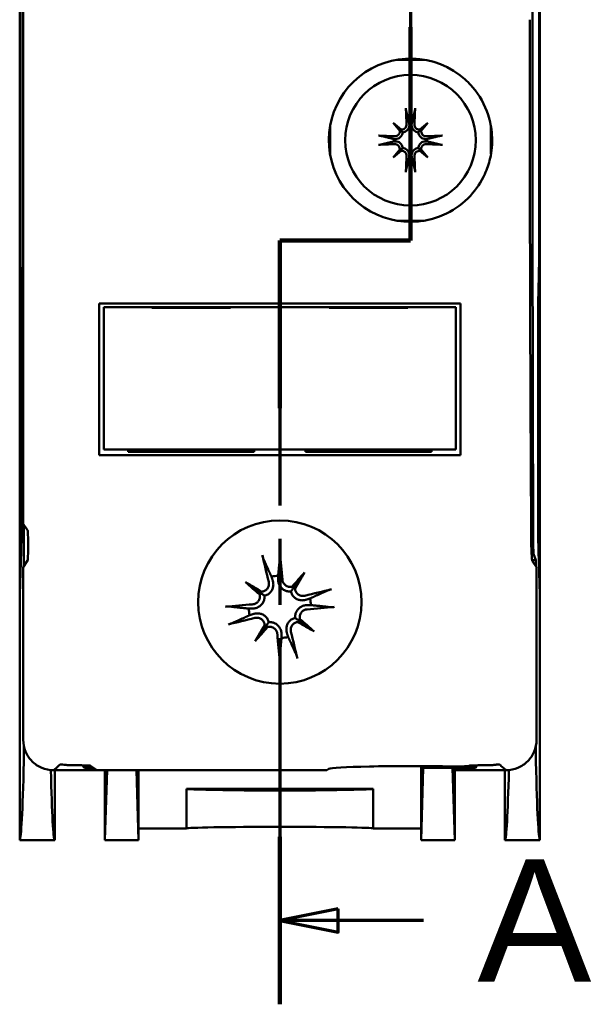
# Model space of a CAD drawing. Header units: millimetres. Extents: x -1 to 153, y 0 to 233.
# Tile 3 of 6: x 121 to 153, y 0 to 56. Entities that reach past the tile are written whole.
import ezdxf

# ---------------------------------------------------------------- set-up
doc = ezdxf.new("R2010")
doc.units = ezdxf.units.MM
doc.header["$LTSCALE"] = 1.333333
doc.linetypes.add('CHAIN', pattern=[0.3543, 0.2362, -0.0295, 0.0591, -0.0295])
doc.linetypes.add('LONG_DASH_DOTTED', pattern=[0.3001, 0.2362, -0.0295, 0.0049, -0.0295])
doc.layers.add('Arêtes visibles(ISO)', color=7, linetype='Continuous', lineweight=50)
doc.layers.add('Lignes des vues en coupe(ISO)', color=7, linetype='LONG_DASH_DOTTED', lineweight=70)
doc.styles.get("Standard").update_dxf_attribs({"font": 'ARIAL.TTF'})

# ---------------------------------------------------------------- blocks, each defined once
blk = doc.blocks.new('SectionConversion2D0')
at = {"layer": 'Lignes des vues en coupe(ISO)', "linetype": 'CHAIN', "ltscale": 41.637676}
blk.add_line((148.581, 168.884), (148.581, 130.227), dxfattribs=at)
at = {"layer": 'Lignes des vues en coupe(ISO)', "linetype": 'Continuous', "lineweight": 140}
for p, q in [((148.581, 139.379), (148.581, 130.227)), ((148.581, 130.227), (142.981, 130.227)), ((142.981, 130.227), (142.981, 123.049)), ((142.981, 104.672), (142.981, 97.494))]:
    blk.add_line(p, q, dxfattribs=at)
at = {"layer": 'Lignes des vues en coupe(ISO)', "linetype": 'CHAIN', "ltscale": 6.222661}
blk.add_line((148.581, 130.227), (142.981, 130.227), dxfattribs=at)
at = {"layer": 'Lignes des vues en coupe(ISO)', "linetype": 'CHAIN', "ltscale": 36.06422}
blk.add_line((142.981, 130.227), (142.981, 97.494), dxfattribs=at)
at = {"layer": 'Lignes des vues en coupe(ISO)', "linetype": 'Continuous'}
for p, q in [((145.481, 101.583), (142.981, 101.083)), ((145.481, 100.583), (145.481, 101.583)), ((145.481, 101.083), (142.981, 101.083)), ((142.981, 101.083), (145.481, 100.583)), ((149.136, 101.083), (145.481, 101.083))]:
    blk.add_line(p, q, dxfattribs=at)
at = {"layer": 'Lignes des vues en coupe(ISO)', "linetype": 'Continuous', "flags": 128}
blk.add_lwpolyline([(145.481, 101.583), (142.981, 101.083), (145.481, 100.583), (145.481, 101.583)], dxfattribs=at)
at = {"layer": 'Lignes des vues en coupe(ISO)'}
blk.add_solid([(145.481, 101.583), (142.981, 101.083), (145.481, 100.583), (145.481, 101.583)], dxfattribs=at)
at = {"layer": 'Lignes des vues en coupe(ISO)', "insert": (151.448, 98.458), "char_height": 5.25, "attachment_point": 7}
blk.add_mtext('A', dxfattribs=at)

msp = doc.modelspace()

# ---------------------------------------------------------------- linework, layer by layer
at = {"layer": 'Arêtes visibles(ISO)'}
for p, q in [((120.82, 23.422), (120.82, 115.341)), ((150.554, 115.341), (150.554, 23.422)), ((121.02, 27.464), (121.02, 111.298)), ((120.872, 95.911), (120.872, 42.851)), ((150.502, 42.851), (150.502, 95.911)), ((142.16, 50.375), (142.55, 49.985)), ((144.148, 50.375), (143.758, 49.985)), ((142.16, 48.387), (142.55, 48.777)), ((144.148, 48.387), (143.758, 48.777)), ((120.889, 41.459), (120.905, 41.034)), ((150.469, 41.034), (150.485, 41.459)), ((126.352, 40.048), (145.022, 40.048)), ((120.918, 39.826), (120.918, 27.1)), ((125.62, 39.848), (128.38, 39.848)), ((125.62, 31.715), (125.62, 39.848)), ((128.38, 39.848), (132.861, 39.848)), ((128.38, 39.808), (128.38, 39.848)), ((132.861, 39.808), (128.38, 39.808)), ((132.861, 39.848), (132.861, 39.808)), ((132.861, 39.848), (138.514, 39.848)), ((138.514, 39.848), (142.994, 39.848)), ((138.514, 39.808), (138.514, 39.848)), ((142.994, 39.808), (138.514, 39.808)), ((142.994, 39.848), (142.994, 39.808)), ((142.994, 39.848), (145.754, 39.848)), ((145.754, 39.848), (145.754, 31.715)), ((150.456, 27.1), (150.456, 39.826)), ((145.754, 31.715), (125.62, 31.715)), ((127.02, 31.581), (127.02, 31.715)), ((134.22, 31.581), (127.02, 31.581)), ((129.615, 31.581), (129.615, 31.715)), ((134.22, 31.715), (134.22, 31.581)), ((137.154, 31.581), (137.154, 31.715)), ((144.354, 31.581), (137.154, 31.581)), ((141.759, 31.581), (141.759, 31.715)), ((144.354, 31.715), (144.354, 31.581)), ((144.165, 31.381), (127.21, 31.381)), ((121.02, 27.464), (121.271, 27.088)), ((121.065, 25.047), (121.065, 27.397)), ((120.906, 25.912), (120.82, 23.422)), ((150.554, 23.422), (150.468, 25.912)), ((121.271, 25.357), (121.02, 24.981)), ((150.309, 25.381), (150.1, 25.381)), ((150.354, 24.981), (150.109, 25.349)), ((150.309, 25.381), (150.187, 25.748)), ((150.309, 25.381), (150.309, 25.047)), ((121.02, 15.12), (121.02, 24.981)), ((150.354, 24.981), (150.354, 15.12)), ((137.09, 24.668), (136.507, 23.856)), ((133.734, 24.117), (134.545, 23.535)), ((120.82, 23.422), (120.82, 9.381)), ((150.554, 23.422), (150.554, 9.381)), ((134.284, 20.761), (134.867, 21.573)), ((137.64, 21.312), (136.829, 21.894)), ((124.515, 13.509), (124.421, 13.603)), ((124.515, 13.655), (124.515, 13.509)), ((125.045, 13.509), (124.515, 13.509)), ((124.861, 13.632), (125.237, 13.381)), ((143.758, 13.613), (143.758, 10.048)), ((143.886, 13.509), (143.758, 9.381)), ((143.886, 13.509), (143.886, 13.612)), ((145.559, 13.509), (143.886, 13.509)), ((146.86, 13.509), (145.559, 13.509)), ((145.559, 13.509), (145.687, 13.381)), ((145.687, 9.381), (145.559, 13.509)), ((146.499, 13.622), (146.513, 13.632)), ((146.86, 13.509), (146.86, 13.655)), ((146.953, 13.603), (146.86, 13.509)), ((122.793, 13.409), (122.82, 13.381)), ((122.82, 13.381), (125.237, 13.381)), ((122.82, 13.381), (122.82, 9.381)), ((138.376, 13.381), (125.237, 13.381)), ((125.687, 9.381), (125.687, 13.381)), ((125.811, 13.381), (125.687, 9.381)), ((127.616, 9.381), (127.492, 13.381)), ((127.616, 13.381), (127.616, 10.048)), ((138.376, 13.381), (138.494, 13.46)), ((145.687, 13.381), (148.554, 13.381)), ((145.687, 9.381), (145.687, 13.381)), ((148.554, 13.381), (148.581, 13.409)), ((148.554, 13.381), (148.554, 9.381)), ((130.354, 10.048), (130.354, 12.314)), ((141.02, 12.314), (130.354, 12.314)), ((141.02, 12.314), (141.02, 10.048)), ((127.616, 10.048), (130.354, 10.048)), ((127.616, 9.381), (127.616, 10.048)), ((141.02, 10.048), (143.758, 10.048)), ((143.758, 10.048), (143.758, 9.381)), ((122.82, 9.381), (120.82, 9.381)), ((125.687, 9.381), (125.687, 9.381)), ((127.616, 9.381), (125.687, 9.381)), ((125.687, 9.381), (127.616, 9.381)), ((127.616, 9.381), (127.616, 9.381)), ((143.758, 9.381), (145.687, 9.381)), ((143.758, 9.381), (143.758, 9.381)), ((143.758, 9.381), (145.687, 9.381)), ((145.687, 9.381), (145.687, 9.381)), ((148.554, 9.381), (150.554, 9.381))]:
    msp.add_line(p, q, dxfattribs=at)
for centre, radius in [((143.154, 49.381), 3.733), ((135.687, 22.988), 4.667)]:
    msp.add_circle(centre, radius, dxfattribs=at)
for centre, radius, start, end in [((143.154, 49.381), 4.667, 52.9527, 296.0513), ((143.154, 49.381), 0.957, 85.6867, 94.3133), ((143.154, 49.381), 0.957, 175.6867, 184.3133), ((143.154, 49.381), 0.957, 355.6867, 4.3133), ((143.154, 49.381), 0.957, 265.6867, 274.3133), ((135.687, 37.648), 5.667, 157.1553, 157.596), ((135.687, 37.648), 5.667, 22.404, 22.8447), ((135.687, 22.715), 1.785, 93.1902, 105.4362), ((135.687, 22.715), 1.785, 3.1902, 15.4362), ((135.687, 22.715), 1.785, 183.1902, 195.4362), ((135.687, 22.715), 1.785, 273.1902, 285.4362)]:
    msp.add_arc(centre, radius, start, end, dxfattribs=at)
for centre, major_axis, ratio, start_param, end_param in [((148.276, 69.381), (0, -106.667), 0.017455, 1.447088, 1.694505), ((150.121, 55.726), (0, 4.4), 0.034921, 1.447088, 1.570796), ((156.034, 55.726), (0, 173.733), 0.034921, 1.570796, 1.738123), ((150.193, 55.726), (0, 4), 0.017455, 1.447088, 1.570796), ((153.149, 55.726), (0, 173.333), 0.017455, 1.570796, 1.738123), ((143.56, 49.406), (0.409, -6.642), 0.087156, 4.432844, 4.574111), ((142.747, 49.406), (0.409, 6.642), 0.087156, 4.850666, 4.991934), ((142.464, 48.608), (4.914, -4.38), 0.173648, 1.694352, 1.785615), ((143.927, 50.071), (-4.38, 4.914), 0.173648, 1.355978, 1.44724), ((143.843, 48.608), (4.914, 4.38), 0.173648, 1.355978, 1.44724), ((142.38, 50.071), (-4.38, -4.914), 0.173648, 1.694352, 1.785615), ((143.129, 48.975), (-6.642, 0.409), 0.087156, 4.850666, 4.991934), ((142.346, 49.954), (-0.161, -0.144), 0.868224, 2.179592, 2.496889), ((142.581, 50.189), (-0.144, -0.161), 0.868224, 0.644704, 0.962001), ((143.727, 50.189), (-0.144, 0.161), 0.868224, 2.179592, 2.496889), ((143.962, 49.954), (-0.161, 0.144), 0.868224, 0.644704, 0.962001), ((143.179, 48.975), (-6.642, -0.409), 0.087156, 4.432844, 4.574111), ((143.129, 49.788), (6.642, 0.409), 0.087156, 4.432844, 4.574111), ((143.179, 49.788), (6.642, -0.409), 0.087156, 4.850666, 4.991934), ((143.927, 48.692), (4.38, 4.914), 0.173648, 1.694352, 1.785615), ((142.464, 50.155), (-4.914, -4.38), 0.173648, 1.355978, 1.44724), ((142.346, 48.808), (0.161, -0.144), 0.868224, 0.644704, 0.962001), ((142.581, 48.573), (0.144, -0.161), 0.868224, 2.179592, 2.496889), ((143.56, 49.356), (-0.409, -6.642), 0.087156, 4.850666, 4.991934), ((142.747, 49.356), (-0.409, 6.642), 0.087156, 4.432844, 4.574111), ((143.727, 48.573), (0.144, 0.161), 0.868224, 0.644704, 0.962001), ((143.843, 50.155), (-4.914, 4.38), 0.173648, 1.694352, 1.785615), ((143.962, 48.808), (0.161, 0.144), 0.868224, 2.179592, 2.496889), ((142.38, 48.692), (4.38, -4.914), 0.173648, 1.355978, 1.44724), ((120.899, 42.664), (-0.004, 1.382), 0.019466, 1.435148, 2.631239), ((150.475, 42.664), (-0.004, -1.382), 0.019466, 0.510353, 1.706445), ((120.895, 39.826), (0, 1.333), 0.017455, 4.712389, 5.846853), ((150.479, 39.826), (0, -1.333), 0.017455, 3.577925, 4.712389), ((129.86, 32.924), (0, -2), 0.052408, 0.834498, 0.921178), ((141.515, 32.924), (0, 2), 0.052408, 2.220415, 2.307094), ((120.895, 27.1), (0, 1.333), 0.017455, 3.612832, 4.712389), ((121.27, 26.222), (0, 0.867), 0.034921, 3.193953, 6.230825), ((150.479, 27.1), (0, -1.333), 0.017455, 4.712389, 5.811946), ((150.112, 27.08), (0, 1.733), 0.034921, 1.738123, 3.089233), ((150.188, 27.08), (0, 1.333), 0.017455, 1.738123, 3.089233), ((136.336, 22.886), (2.715, -10.293), 0.087156, 4.416787, 4.5667), ((135.018, 22.67), (-0.714, 10.621), 0.087156, 4.858078, 5.007991), ((136.939, 21.683), (6.703, 8.132), 0.173648, 1.341111, 1.444187), ((134.31, 23.571), (-5.565, -8.949), 0.173648, 1.697406, 1.800481), ((134.83, 21.337), (8.949, -5.565), 0.173648, 1.697406, 1.800481), ((136.719, 23.966), (-8.132, 6.703), 0.173648, 1.341111, 1.444187), ((136.421, 24.189), (-0.28, 0.231), 0.868224, 2.08502, 2.445156), ((136.85, 23.881), (-0.308, 0.191), 0.868224, 0.696437, 1.056572), ((135.858, 22.066), (-10.293, -2.715), 0.087156, 4.416787, 4.5667), ((134.213, 23.449), (-0.231, -0.28), 0.868224, 2.08502, 2.445156), ((134.521, 23.877), (-0.191, -0.308), 0.868224, 0.696437, 1.056572), ((135.732, 22.045), (-10.621, -0.714), 0.087156, 4.858078, 5.007991), ((135.642, 23.384), (10.621, 0.714), 0.087156, 4.858078, 5.007991), ((135.516, 23.363), (10.293, 2.715), 0.087156, 4.416787, 4.5667), ((137.162, 21.981), (0.231, 0.28), 0.868224, 2.08502, 2.445156), ((134.655, 21.463), (8.132, -6.703), 0.173648, 1.341111, 1.444187), ((137.065, 21.858), (5.565, 8.949), 0.173648, 1.697406, 1.800481), ((134.435, 23.746), (-6.703, -8.132), 0.173648, 1.341111, 1.444187), ((134.524, 21.548), (0.308, -0.191), 0.868224, 0.696437, 1.056572), ((134.953, 21.24), (0.28, -0.231), 0.868224, 2.08502, 2.445156), ((136.854, 21.552), (0.191, 0.308), 0.868224, 0.696437, 1.056572), ((136.544, 24.092), (-8.949, 5.565), 0.173648, 1.697406, 1.800481), ((136.357, 22.76), (0.714, -10.621), 0.087156, 4.858078, 5.007991), ((135.038, 22.543), (-2.715, 10.293), 0.087156, 4.416787, 4.5667), ((121.042, 14.936), (0, -1.333), 0.017455, 0.624845, 1.414207), ((150.333, 14.936), (0, 1.333), 0.017455, 1.727386, 2.516747), ((120.813, 33.071), (0, 23.694), 0.017455, 3.159046, 3.766438), ((123.996, 13.63), (0.867, 0), 0.034921, 0.05236, 1.772409), ((124.421, 14.936), (0, 1.333), 0.017455, 2.855254, 3.124139), ((143.154, 13.451), (-4.667, 0), 0.034921, 4.247765, 6.230825), ((145.633, 13.624), (-0.867, 0), 0.034921, 1.106173, 3.089233), ((147.379, 13.63), (0.867, 0), 0.034921, 1.369184, 3.089233), ((146.953, 14.936), (0, -1.333), 0.017455, 0.017453, 0.286339), ((150.561, 33.071), (0, 23.694), 0.017455, 2.516747, 3.124139), ((122.828, 33.071), (0, 23.694), 0.017455, 2.551183, 3.124139), ((148.547, 33.071), (0, 23.694), 0.017455, 3.159046, 3.732002), ((135.687, 12.314), (-5.333, 0), 0.017455, 0, 3.141593), ((135.687, 10.048), (-5.333, 0), 0.017455, 3.141593, 6.283185)]:
    msp.add_ellipse(centre, major_axis=major_axis, ratio=ratio, start_param=start_param, end_param=end_param, dxfattribs=at)
for points, weights in [([(143.94, 53.981), (143.154, 53.981), (142.368, 53.981)], [1.19842255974, 1.21579100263, 1.19842255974]), ([(142.905, 51.071), (143.018, 50.602), (143.082, 50.336)], [1.00343209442, 1.04282988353, 1]), ([(143.226, 50.336), (143.29, 50.602), (143.403, 51.071)], [1, 1.04282988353, 1.00343209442]), ([(138.554, 50.167), (138.554, 49.381), (138.554, 48.595)], [1.19842255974, 1.21579100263, 1.19842255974]), ([(143.082, 50.336), (143.084, 50.315), (143.086, 50.296)], [1, 1.0209390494, 1.04184845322]), ([(143.221, 50.296), (143.224, 50.315), (143.226, 50.336)], [1.04184845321, 1.0209390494, 1]), ([(147.754, 48.595), (147.754, 49.381), (147.754, 50.167)], [1.19842255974, 1.21579100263, 1.19842255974]), ([(142.199, 49.453), (141.933, 49.517), (141.464, 49.63)], [1, 1.04282988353, 1.00343209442]), ([(144.843, 49.63), (144.374, 49.517), (144.108, 49.453)], [1.00343209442, 1.04282988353, 1]), ([(141.464, 49.132), (141.933, 49.245), (142.199, 49.309)], [1.00343209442, 1.04282988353, 1]), ([(142.239, 49.449), (142.22, 49.451), (142.199, 49.453)], [1.04184845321, 1.0209390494, 1]), ([(142.199, 49.309), (142.22, 49.311), (142.239, 49.314)], [1, 1.0209390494, 1.04184845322]), ([(144.108, 49.453), (144.088, 49.451), (144.069, 49.449)], [1, 1.0209390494, 1.04184845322]), ([(144.069, 49.314), (144.088, 49.311), (144.108, 49.309)], [1.04184845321, 1.0209390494, 1]), ([(144.108, 49.309), (144.374, 49.245), (144.843, 49.132)], [1, 1.04282988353, 1.00343209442]), ([(143.082, 48.427), (143.018, 48.161), (142.905, 47.692)], [1, 1.04282988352, 1.00343209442]), ([(143.086, 48.466), (143.084, 48.447), (143.082, 48.427)], [1.04184845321, 1.0209390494, 1]), ([(143.226, 48.427), (143.224, 48.447), (143.221, 48.466)], [1, 1.0209390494, 1.04184845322]), ([(143.403, 47.692), (143.29, 48.161), (143.226, 48.427)], [1.00343209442, 1.04282988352, 1]), ([(142.368, 44.781), (143.154, 44.781), (143.94, 44.781)], [1.19842255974, 1.21579100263, 1.19842255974]), ([(134.763, 25.407), (135.038, 24.812), (135.212, 24.435)], [1.00324421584, 1.02820642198, 1]), ([(135.588, 24.497), (135.632, 24.91), (135.703, 25.561)], [1, 1.02820642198, 1.00324421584]), ([(135.212, 24.435), (135.251, 24.313), (135.284, 24.206)], [1, 1.07456653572, 1.14872900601]), ([(135.593, 24.257), (135.59, 24.368), (135.588, 24.497)], [1.14872900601, 1.07456653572, 1]), ([(138.379, 23.638), (137.785, 23.363), (137.408, 23.19)], [1.00324421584, 1.02820642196, 1]), ([(137.408, 23.19), (137.285, 23.151), (137.179, 23.118)], [1, 1.07456653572, 1.14872900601]), ([(133.905, 22.615), (133.492, 22.659), (132.841, 22.73)], [1, 1.02820642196, 1.00324421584]), ([(134.145, 22.62), (134.033, 22.618), (133.905, 22.615)], [1.14872900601, 1.07456653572, 1]), ([(137.23, 22.809), (137.341, 22.811), (137.469, 22.814)], [1.14872900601, 1.07456653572, 1]), ([(137.469, 22.814), (137.882, 22.77), (138.533, 22.699)], [1, 1.02820642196, 1.00324421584]), ([(132.995, 21.791), (133.589, 22.066), (133.966, 22.239)], [1.00324421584, 1.02820642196, 1]), ([(133.966, 22.239), (134.089, 22.278), (134.195, 22.311)], [1, 1.07456653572, 1.14872900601]), ([(135.786, 20.932), (135.742, 20.519), (135.671, 19.868)], [1, 1.02820642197, 1.00324421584]), ([(135.782, 21.172), (135.784, 21.061), (135.786, 20.932)], [1.14872900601, 1.07456653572, 1]), ([(136.162, 20.994), (136.124, 21.116), (136.09, 21.223)], [1, 1.07456653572, 1.14872900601]), ([(136.611, 20.023), (136.336, 20.617), (136.162, 20.994)], [1.00324421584, 1.02820642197, 1])]:
    msp.add_rational_spline(points, weights, degree=2, dxfattribs=at)
for points, knots in [([(145.965, 53.106), (146.236, 52.901), (146.486, 52.665), (147.105, 51.941), (147.402, 51.406), (147.708, 50.469), (147.783, 50.089), (147.827, 49.447), (147.823, 49.195), (147.781, 48.744), (147.749, 48.543), (147.633, 48.032), (147.531, 47.733), (147.195, 46.994), (146.918, 46.577), (146.193, 45.795), (145.723, 45.443), (145.203, 45.189)], [0, 0, 0, 0, 0.0872767, 0.0872767, 0.2517831, 0.2517831, 0.3545996, 0.3545996, 0.4188599, 0.4188599, 0.4712174, 0.4712174, 0.5549894, 0.5549894, 0.6890245, 0.6890245, 0.8377198, 0.8377198, 0.8377198, 0.8377198]), ([(142.905, 51.071), (142.903, 51.076), (142.902, 51.084), (142.899, 51.102), (142.897, 51.116), (142.895, 51.142), (142.894, 51.159), (142.892, 51.183), (142.892, 51.194), (142.891, 51.205)], [0.02933377, 0.02933377, 0.02933377, 0.02933377, 0.03193592, 0.03193592, 0.03511811, 0.03511811, 0.03831179, 0.03831179, 0.04057572, 0.04057572, 0.04057572, 0.04057572]), ([(143.416, 51.205), (143.416, 51.194), (143.415, 51.183), (143.414, 51.159), (143.413, 51.142), (143.41, 51.116), (143.408, 51.102), (143.406, 51.084), (143.404, 51.076), (143.403, 51.071)], [0.01054454, 0.01054454, 0.01054454, 0.01054454, 0.01280848, 0.01280848, 0.01600216, 0.01600216, 0.01918435, 0.01918435, 0.0217865, 0.0217865, 0.0217865, 0.0217865]), ([(142.931, 50.286), (142.932, 50.252), (142.927, 50.214), (142.903, 50.144), (142.883, 50.112), (142.836, 50.06), (142.807, 50.037), (142.74, 50.004), (142.704, 49.995), (142.651, 49.991), (142.632, 49.992), (142.613, 49.994)], [0, 0, 0, 0, 0.00790457, 0.00790457, 0.01580914, 0.01580914, 0.02362349, 0.02362349, 0.03143784, 0.03143784, 0.03552688, 0.03552688, 0.03552688, 0.03552688]), ([(143.086, 50.296), (143.087, 50.291), (143.087, 50.286), (143.09, 50.242), (143.088, 50.199), (143.07, 50.115), (143.054, 50.074), (143.017, 50.007), (142.994, 49.976), (142.939, 49.92), (142.907, 49.895), (142.841, 49.858), (142.803, 49.843), (142.747, 49.83), (142.728, 49.827), (142.71, 49.825)], [0.13266454, 0.13266454, 0.13266454, 0.13266454, 0.13393176, 0.13393176, 0.14394336, 0.14394336, 0.15395497, 0.15395497, 0.162444, 0.162444, 0.17093303, 0.17093303, 0.17942206, 0.17942206, 0.18349616, 0.18349616, 0.18349616, 0.18349616]), ([(143.597, 49.825), (143.579, 49.827), (143.561, 49.83), (143.504, 49.843), (143.466, 49.858), (143.401, 49.895), (143.368, 49.92), (143.313, 49.976), (143.291, 50.007), (143.254, 50.074), (143.238, 50.115), (143.22, 50.199), (143.217, 50.242), (143.22, 50.281), (143.22, 50.286), (143.221, 50.291), (143.221, 50.296)], [-0.04956441, -0.04956441, -0.04956441, -0.04956441, -0.0454903, -0.0454903, -0.03700127, -0.03700127, -0.02851224, -0.02851224, -0.02002322, -0.02002322, -0.01001161, -0.01001161, 0, 0, 0, 0.00126722, 0.00126722, 0.00126722, 0.00126722]), ([(143.694, 49.994), (143.681, 49.993), (143.668, 49.992), (143.62, 49.992), (143.583, 49.999), (143.515, 50.028), (143.484, 50.049), (143.435, 50.098), (143.413, 50.129), (143.384, 50.197), (143.377, 50.234), (143.377, 50.275), (143.377, 50.28), (143.377, 50.286)], [0.01297469, 0.01297469, 0.01297469, 0.01297469, 0.01587761, 0.01587761, 0.02368746, 0.02368746, 0.03149731, 0.03149731, 0.03935628, 0.03935628, 0.04721526, 0.04721526, 0.04854193, 0.04854193, 0.04854193, 0.04854193]), ([(141.33, 49.644), (141.341, 49.643), (141.352, 49.643), (141.376, 49.641), (141.393, 49.64), (141.419, 49.638), (141.433, 49.636), (141.451, 49.633), (141.459, 49.632), (141.464, 49.63)], [0.01054454, 0.01054454, 0.01054454, 0.01054454, 0.01280848, 0.01280848, 0.01600216, 0.01600216, 0.01918435, 0.01918435, 0.0217865, 0.0217865, 0.0217865, 0.0217865]), ([(142.71, 49.825), (142.708, 49.807), (142.705, 49.788), (142.692, 49.732), (142.677, 49.694), (142.64, 49.628), (142.615, 49.596), (142.559, 49.541), (142.528, 49.518), (142.461, 49.481), (142.42, 49.465), (142.336, 49.447), (142.293, 49.445), (142.254, 49.448), (142.249, 49.448), (142.244, 49.448), (142.239, 49.449)], [-0.04956441, -0.04956441, -0.04956441, -0.04956441, -0.0454903, -0.0454903, -0.03700127, -0.03700127, -0.02851224, -0.02851224, -0.02002322, -0.02002322, -0.01001161, -0.01001161, 0, 0, 0, 0.00126722, 0.00126722, 0.00126722, 0.00126722]), ([(142.541, 49.922), (142.542, 49.908), (142.543, 49.895), (142.543, 49.848), (142.536, 49.811), (142.507, 49.743), (142.486, 49.712), (142.437, 49.662), (142.406, 49.641), (142.338, 49.612), (142.301, 49.605), (142.26, 49.604), (142.255, 49.604), (142.249, 49.604)], [0.01297328, 0.01297328, 0.01297328, 0.01297328, 0.01583576, 0.01583576, 0.02366653, 0.02366653, 0.03149729, 0.03149729, 0.03935627, 0.03935627, 0.04721524, 0.04721524, 0.04854192, 0.04854192, 0.04854192, 0.04854192]), ([(142.55, 49.985), (142.576, 49.959), (142.596, 49.939), (142.65, 49.885), (142.681, 49.854), (142.71, 49.825)], [-2.5352359, -2.5352359, -2.5352359, -2.5352359, -2.4966866, -2.4966866, -2.4120902, -2.4120902, -2.4120902, -2.4120902]), ([(143.758, 49.985), (143.732, 49.959), (143.711, 49.939), (143.657, 49.885), (143.627, 49.854), (143.597, 49.825)], [-2.5352359, -2.5352359, -2.5352359, -2.5352359, -2.4966866, -2.4966866, -2.4120902, -2.4120902, -2.4120902, -2.4120902]), ([(144.069, 49.449), (144.064, 49.448), (144.059, 49.448), (144.014, 49.445), (143.971, 49.447), (143.887, 49.465), (143.847, 49.481), (143.78, 49.518), (143.748, 49.541), (143.692, 49.596), (143.668, 49.628), (143.631, 49.694), (143.616, 49.732), (143.602, 49.788), (143.599, 49.807), (143.597, 49.825)], [0.13266454, 0.13266454, 0.13266454, 0.13266454, 0.13393176, 0.13393176, 0.14394336, 0.14394336, 0.15395497, 0.15395497, 0.162444, 0.162444, 0.17093303, 0.17093303, 0.17942206, 0.17942206, 0.18349616, 0.18349616, 0.18349616, 0.18349616]), ([(144.059, 49.604), (144.024, 49.603), (143.987, 49.608), (143.917, 49.632), (143.884, 49.652), (143.832, 49.699), (143.809, 49.728), (143.777, 49.795), (143.767, 49.831), (143.764, 49.884), (143.764, 49.903), (143.767, 49.922)], [0, 0, 0, 0, 0.00790457, 0.00790457, 0.01580914, 0.01580914, 0.02362349, 0.02362349, 0.03143784, 0.03143784, 0.03552648, 0.03552648, 0.03552648, 0.03552648]), ([(144.843, 49.63), (144.849, 49.632), (144.856, 49.633), (144.874, 49.636), (144.888, 49.638), (144.914, 49.64), (144.931, 49.641), (144.955, 49.643), (144.967, 49.643), (144.977, 49.644)], [0.02933377, 0.02933377, 0.02933377, 0.02933377, 0.03193592, 0.03193592, 0.03511811, 0.03511811, 0.03831179, 0.03831179, 0.04057572, 0.04057572, 0.04057572, 0.04057572]), ([(141.464, 49.132), (141.459, 49.131), (141.451, 49.129), (141.433, 49.127), (141.419, 49.125), (141.393, 49.122), (141.376, 49.121), (141.352, 49.12), (141.341, 49.119), (141.33, 49.119)], [0.02933377, 0.02933377, 0.02933377, 0.02933377, 0.03193592, 0.03193592, 0.03511811, 0.03511811, 0.03831179, 0.03831179, 0.04057572, 0.04057572, 0.04057572, 0.04057572]), ([(142.239, 49.314), (142.244, 49.314), (142.249, 49.315), (142.293, 49.318), (142.336, 49.315), (142.42, 49.297), (142.461, 49.281), (142.528, 49.244), (142.559, 49.222), (142.615, 49.167), (142.64, 49.134), (142.677, 49.069), (142.692, 49.031), (142.705, 48.974), (142.708, 48.956), (142.71, 48.938)], [0.13266454, 0.13266454, 0.13266454, 0.13266454, 0.13393176, 0.13393176, 0.14394336, 0.14394336, 0.15395497, 0.15395497, 0.162444, 0.162444, 0.17093303, 0.17093303, 0.17942206, 0.17942206, 0.18349616, 0.18349616, 0.18349616, 0.18349616]), ([(142.249, 49.158), (142.283, 49.16), (142.321, 49.155), (142.391, 49.13), (142.423, 49.11), (142.475, 49.064), (142.498, 49.034), (142.531, 48.968), (142.54, 48.931), (142.544, 48.879), (142.543, 48.86), (142.541, 48.841)], [0, 0, 0, 0, 0.00790457, 0.00790457, 0.01580914, 0.01580914, 0.02362349, 0.02362349, 0.03143784, 0.03143784, 0.03552648, 0.03552648, 0.03552648, 0.03552648]), ([(143.597, 48.938), (143.599, 48.956), (143.602, 48.974), (143.616, 49.031), (143.631, 49.069), (143.668, 49.134), (143.692, 49.167), (143.748, 49.222), (143.78, 49.244), (143.847, 49.281), (143.887, 49.297), (143.971, 49.315), (144.014, 49.318), (144.054, 49.315), (144.059, 49.315), (144.064, 49.314), (144.069, 49.314)], [-0.04956441, -0.04956441, -0.04956441, -0.04956441, -0.0454903, -0.0454903, -0.03700127, -0.03700127, -0.02851224, -0.02851224, -0.02002322, -0.02002322, -0.01001161, -0.01001161, 0, 0, 0, 0.00126722, 0.00126722, 0.00126722, 0.00126722]), ([(143.767, 48.841), (143.765, 48.854), (143.764, 48.867), (143.765, 48.914), (143.772, 48.951), (143.8, 49.02), (143.821, 49.051), (143.871, 49.1), (143.902, 49.122), (143.97, 49.151), (144.007, 49.158), (144.047, 49.158), (144.053, 49.158), (144.059, 49.158)], [0.01297328, 0.01297328, 0.01297328, 0.01297328, 0.01583576, 0.01583576, 0.02366653, 0.02366653, 0.03149729, 0.03149729, 0.03935627, 0.03935627, 0.04721524, 0.04721524, 0.04854192, 0.04854192, 0.04854192, 0.04854192]), ([(144.977, 49.119), (144.967, 49.119), (144.955, 49.12), (144.931, 49.121), (144.914, 49.122), (144.888, 49.125), (144.874, 49.127), (144.856, 49.129), (144.849, 49.131), (144.843, 49.132)], [0.01054454, 0.01054454, 0.01054454, 0.01054454, 0.01280848, 0.01280848, 0.01600216, 0.01600216, 0.01918435, 0.01918435, 0.0217865, 0.0217865, 0.0217865, 0.0217865]), ([(142.55, 48.777), (142.576, 48.803), (142.596, 48.824), (142.65, 48.878), (142.681, 48.908), (142.71, 48.938)], [-2.5352359, -2.5352359, -2.5352359, -2.5352359, -2.4966866, -2.4966866, -2.4120902, -2.4120902, -2.4120902, -2.4120902]), ([(142.613, 48.768), (142.627, 48.77), (142.64, 48.771), (142.687, 48.77), (142.724, 48.763), (142.792, 48.735), (142.823, 48.713), (142.873, 48.664), (142.894, 48.633), (142.923, 48.565), (142.93, 48.528), (142.931, 48.488), (142.931, 48.482), (142.931, 48.476)], [0.01297469, 0.01297469, 0.01297469, 0.01297469, 0.01587761, 0.01587761, 0.02368746, 0.02368746, 0.03149731, 0.03149731, 0.03935628, 0.03935628, 0.04721526, 0.04721526, 0.04854193, 0.04854193, 0.04854193, 0.04854193]), ([(142.71, 48.938), (142.728, 48.936), (142.747, 48.933), (142.803, 48.919), (142.841, 48.904), (142.907, 48.867), (142.939, 48.843), (142.994, 48.787), (143.017, 48.755), (143.054, 48.688), (143.07, 48.648), (143.088, 48.564), (143.09, 48.521), (143.087, 48.481), (143.087, 48.476), (143.087, 48.471), (143.086, 48.466)], [-0.04956441, -0.04956441, -0.04956441, -0.04956441, -0.0454903, -0.0454903, -0.03700127, -0.03700127, -0.02851224, -0.02851224, -0.02002322, -0.02002322, -0.01001161, -0.01001161, 0, 0, 0, 0.00126722, 0.00126722, 0.00126722, 0.00126722]), ([(143.221, 48.466), (143.221, 48.471), (143.22, 48.476), (143.217, 48.521), (143.22, 48.564), (143.238, 48.648), (143.254, 48.688), (143.291, 48.755), (143.313, 48.787), (143.368, 48.843), (143.401, 48.867), (143.466, 48.904), (143.504, 48.919), (143.561, 48.933), (143.579, 48.936), (143.597, 48.938)], [0.13266454, 0.13266454, 0.13266454, 0.13266454, 0.13393176, 0.13393176, 0.14394336, 0.14394336, 0.15395497, 0.15395497, 0.162444, 0.162444, 0.17093303, 0.17093303, 0.17942206, 0.17942206, 0.18349616, 0.18349616, 0.18349616, 0.18349616]), ([(143.377, 48.476), (143.375, 48.511), (143.38, 48.548), (143.405, 48.618), (143.425, 48.651), (143.471, 48.703), (143.501, 48.726), (143.567, 48.758), (143.604, 48.768), (143.656, 48.771), (143.675, 48.771), (143.694, 48.768)], [0, 0, 0, 0, 0.00790457, 0.00790457, 0.01580914, 0.01580914, 0.02362349, 0.02362349, 0.03143784, 0.03143784, 0.03552648, 0.03552648, 0.03552648, 0.03552648]), ([(143.758, 48.777), (143.732, 48.803), (143.711, 48.824), (143.657, 48.878), (143.627, 48.908), (143.597, 48.938)], [-2.5352359, -2.5352359, -2.5352359, -2.5352359, -2.4966866, -2.4966866, -2.4120902, -2.4120902, -2.4120902, -2.4120902]), ([(142.891, 47.558), (142.892, 47.568), (142.892, 47.58), (142.894, 47.604), (142.895, 47.621), (142.897, 47.647), (142.899, 47.661), (142.902, 47.679), (142.903, 47.686), (142.905, 47.692)], [0.01054454, 0.01054454, 0.01054454, 0.01054454, 0.01280848, 0.01280848, 0.01600216, 0.01600216, 0.01918435, 0.01918435, 0.0217865, 0.0217865, 0.0217865, 0.0217865]), ([(143.403, 47.692), (143.404, 47.686), (143.406, 47.679), (143.408, 47.661), (143.41, 47.647), (143.413, 47.621), (143.414, 47.604), (143.415, 47.58), (143.416, 47.568), (143.416, 47.558)], [0.02933377, 0.02933377, 0.02933377, 0.02933377, 0.03193592, 0.03193592, 0.03511811, 0.03511811, 0.03831179, 0.03831179, 0.04057572, 0.04057572, 0.04057572, 0.04057572]), ([(127.21, 31.381), (126.788, 31.381), (126.367, 31.381), (125.752, 31.381), (125.551, 31.381), (125.354, 31.381)], [-0.1961071, -0.1961071, -0.1961071, -0.1961071, -0.1011786, -0.1011786, -0.0542163, -0.0542163, -0.0542163, -0.0542163]), ([(146.02, 31.381), (145.823, 31.381), (145.622, 31.381), (145.007, 31.381), (144.586, 31.381), (144.165, 31.381)], [-0.1418908, -0.1418908, -0.1418908, -0.1418908, -0.0949285, -0.0949285, 0, 0, 0, 0]), ([(134.763, 25.407), (134.759, 25.416), (134.753, 25.43), (134.741, 25.463), (134.733, 25.489), (134.718, 25.538), (134.709, 25.569), (134.697, 25.615), (134.691, 25.637), (134.687, 25.658)], [0.05659998, 0.05659998, 0.05659998, 0.05659998, 0.06162651, 0.06162651, 0.06776774, 0.06776774, 0.07392503, 0.07392503, 0.07853581, 0.07853581, 0.07853581, 0.07853581]), ([(135.695, 25.823), (135.697, 25.802), (135.699, 25.779), (135.702, 25.731), (135.704, 25.699), (135.705, 25.649), (135.706, 25.622), (135.705, 25.586), (135.704, 25.571), (135.703, 25.561)], [0.02009358, 0.02009358, 0.02009358, 0.02009358, 0.02470436, 0.02470436, 0.03086166, 0.03086166, 0.03700288, 0.03700288, 0.04202941, 0.04202941, 0.04202941, 0.04202941]), ([(135.284, 24.206), (135.287, 24.197), (135.289, 24.188), (135.308, 24.118), (135.317, 24.049), (135.314, 23.91), (135.301, 23.84), (135.261, 23.723), (135.233, 23.666), (135.161, 23.561), (135.116, 23.513), (135.021, 23.435), (134.965, 23.401), (134.874, 23.363), (134.842, 23.352), (134.81, 23.344)], [0.2084182, 0.2084182, 0.2084182, 0.2084182, 0.21081033, 0.21081033, 0.2270141, 0.2270141, 0.24321787, 0.24321787, 0.25700514, 0.25700514, 0.27079242, 0.27079242, 0.28457969, 0.28457969, 0.29197487, 0.29197487, 0.29197487, 0.29197487]), ([(136.317, 23.591), (136.284, 23.589), (136.25, 23.589), (136.152, 23.596), (136.088, 23.61), (135.973, 23.653), (135.915, 23.684), (135.813, 23.761), (135.769, 23.807), (135.694, 23.905), (135.659, 23.967), (135.611, 24.097), (135.598, 24.165), (135.594, 24.229), (135.593, 24.238), (135.593, 24.248), (135.593, 24.257)], [-0.08116454, -0.08116454, -0.08116454, -0.08116454, -0.07376936, -0.07376936, -0.05998209, -0.05998209, -0.04619482, -0.04619482, -0.03240754, -0.03240754, -0.01620377, -0.01620377, 0, 0, 0, 0.00239212, 0.00239212, 0.00239212, 0.00239212]), ([(136.384, 23.864), (136.374, 23.862), (136.364, 23.86), (136.299, 23.85), (136.238, 23.852), (136.121, 23.879), (136.066, 23.905), (135.974, 23.971), (135.931, 24.015), (135.867, 24.117), (135.845, 24.174), (135.833, 24.243), (135.831, 24.258), (135.83, 24.273)], [0.02354357, 0.02354357, 0.02354357, 0.02354357, 0.0258252, 0.0258252, 0.03851169, 0.03851169, 0.05119818, 0.05119818, 0.06396747, 0.06396747, 0.07673675, 0.07673675, 0.08003868, 0.08003868, 0.08003868, 0.08003868]), ([(135.054, 24.146), (135.068, 24.091), (135.072, 24.03), (135.055, 23.911), (135.034, 23.853), (134.976, 23.755), (134.936, 23.709), (134.84, 23.636), (134.785, 23.609), (134.708, 23.588), (134.684, 23.584), (134.659, 23.581)], [0, 0, 0, 0, 0.01283183, 0.01283183, 0.02566366, 0.02566366, 0.0383838, 0.0383838, 0.05110394, 0.05110394, 0.05644228, 0.05644228, 0.05644228, 0.05644228]), ([(136.507, 23.856), (136.48, 23.818), (136.456, 23.785), (136.391, 23.695), (136.354, 23.642), (136.317, 23.591)], [-3.6471527, -3.6471527, -3.6471527, -3.6471527, -3.593638, -3.593638, -3.4681207, -3.4681207, -3.4681207, -3.4681207]), ([(137.118, 23.348), (137.064, 23.334), (137.002, 23.33), (136.883, 23.347), (136.825, 23.368), (136.727, 23.426), (136.681, 23.466), (136.608, 23.562), (136.582, 23.617), (136.561, 23.694), (136.557, 23.718), (136.554, 23.743)], [0, 0, 0, 0, 0.01285996, 0.01285996, 0.02571992, 0.02571992, 0.03841194, 0.03841194, 0.05110395, 0.05110395, 0.05644229, 0.05644229, 0.05644229, 0.05644229]), ([(138.379, 23.638), (138.389, 23.643), (138.403, 23.649), (138.436, 23.66), (138.462, 23.669), (138.51, 23.684), (138.541, 23.692), (138.587, 23.705), (138.61, 23.71), (138.63, 23.715)], [0.05659998, 0.05659998, 0.05659998, 0.05659998, 0.06162651, 0.06162651, 0.06776774, 0.06776774, 0.07392503, 0.07392503, 0.07853581, 0.07853581, 0.07853581, 0.07853581]), ([(134.537, 23.412), (134.54, 23.402), (134.541, 23.392), (134.552, 23.327), (134.55, 23.266), (134.522, 23.149), (134.497, 23.093), (134.431, 23.001), (134.387, 22.958), (134.285, 22.894), (134.228, 22.873), (134.158, 22.86), (134.143, 22.858), (134.129, 22.857)], [0.02354194, 0.02354194, 0.02354194, 0.02354194, 0.02575103, 0.02575103, 0.0384746, 0.0384746, 0.05119816, 0.05119816, 0.06396744, 0.06396744, 0.07673673, 0.07673673, 0.08003865, 0.08003865, 0.08003865, 0.08003865]), ([(134.81, 23.344), (134.813, 23.312), (134.813, 23.278), (134.806, 23.18), (134.792, 23.115), (134.749, 23.001), (134.717, 22.943), (134.64, 22.841), (134.595, 22.796), (134.497, 22.721), (134.435, 22.687), (134.305, 22.639), (134.236, 22.625), (134.173, 22.621), (134.163, 22.621), (134.154, 22.62), (134.145, 22.62)], [-0.08116454, -0.08116454, -0.08116454, -0.08116454, -0.07376936, -0.07376936, -0.05998209, -0.05998209, -0.04619482, -0.04619482, -0.03240754, -0.03240754, -0.01620377, -0.01620377, 0, 0, 0, 0.00239212, 0.00239212, 0.00239212, 0.00239212]), ([(134.545, 23.535), (134.584, 23.507), (134.616, 23.484), (134.706, 23.419), (134.759, 23.381), (134.81, 23.344)], [-3.6471527, -3.6471527, -3.6471527, -3.6471527, -3.593638, -3.593638, -3.4681207, -3.4681207, -3.4681207, -3.4681207]), ([(137.179, 23.118), (137.17, 23.115), (137.161, 23.112), (137.09, 23.093), (137.021, 23.084), (136.882, 23.088), (136.813, 23.101), (136.696, 23.141), (136.639, 23.168), (136.533, 23.241), (136.485, 23.285), (136.408, 23.38), (136.374, 23.437), (136.336, 23.527), (136.325, 23.56), (136.317, 23.591)], [0.2084182, 0.2084182, 0.2084182, 0.2084182, 0.21081033, 0.21081033, 0.2270141, 0.2270141, 0.24321787, 0.24321787, 0.25700514, 0.25700514, 0.27079242, 0.27079242, 0.28457969, 0.28457969, 0.29197487, 0.29197487, 0.29197487, 0.29197487]), ([(132.578, 22.723), (132.599, 22.724), (132.622, 22.726), (132.67, 22.73), (132.702, 22.731), (132.753, 22.733), (132.78, 22.733), (132.815, 22.732), (132.831, 22.731), (132.841, 22.73)], [0.02009358, 0.02009358, 0.02009358, 0.02009358, 0.02470436, 0.02470436, 0.03086166, 0.03086166, 0.03700288, 0.03700288, 0.04202941, 0.04202941, 0.04202941, 0.04202941]), ([(136.564, 22.085), (136.561, 22.117), (136.561, 22.151), (136.568, 22.249), (136.583, 22.314), (136.626, 22.428), (136.657, 22.486), (136.734, 22.588), (136.779, 22.633), (136.877, 22.708), (136.939, 22.742), (137.07, 22.79), (137.138, 22.804), (137.201, 22.808), (137.211, 22.808), (137.22, 22.809), (137.23, 22.809)], [-0.08116454, -0.08116454, -0.08116454, -0.08116454, -0.07376936, -0.07376936, -0.05998209, -0.05998209, -0.04619482, -0.04619482, -0.03240754, -0.03240754, -0.01620377, -0.01620377, 0, 0, 0, 0.00239212, 0.00239212, 0.00239212, 0.00239212]), ([(136.837, 22.017), (136.835, 22.027), (136.833, 22.037), (136.823, 22.102), (136.824, 22.163), (136.852, 22.28), (136.878, 22.336), (136.943, 22.428), (136.988, 22.471), (137.089, 22.535), (137.146, 22.556), (137.216, 22.569), (137.231, 22.571), (137.246, 22.572)], [0.02354194, 0.02354194, 0.02354194, 0.02354194, 0.02575103, 0.02575103, 0.0384746, 0.0384746, 0.05119816, 0.05119816, 0.06396744, 0.06396744, 0.07673673, 0.07673673, 0.08003865, 0.08003865, 0.08003865, 0.08003865]), ([(138.796, 22.707), (138.775, 22.705), (138.752, 22.703), (138.704, 22.7), (138.672, 22.698), (138.621, 22.696), (138.594, 22.696), (138.559, 22.697), (138.544, 22.698), (138.533, 22.699)], [0.02009358, 0.02009358, 0.02009358, 0.02009358, 0.02470436, 0.02470436, 0.03086166, 0.03086166, 0.03700288, 0.03700288, 0.04202941, 0.04202941, 0.04202941, 0.04202941]), ([(134.195, 22.311), (134.204, 22.314), (134.213, 22.317), (134.284, 22.336), (134.353, 22.345), (134.492, 22.341), (134.562, 22.328), (134.678, 22.288), (134.736, 22.261), (134.841, 22.188), (134.889, 22.144), (134.967, 22.049), (135.001, 21.992), (135.039, 21.902), (135.049, 21.869), (135.057, 21.838)], [0.2084182, 0.2084182, 0.2084182, 0.2084182, 0.21081033, 0.21081033, 0.2270141, 0.2270141, 0.24321787, 0.24321787, 0.25700514, 0.25700514, 0.27079242, 0.27079242, 0.28457969, 0.28457969, 0.29197487, 0.29197487, 0.29197487, 0.29197487]), ([(134.256, 22.082), (134.311, 22.095), (134.372, 22.099), (134.492, 22.082), (134.55, 22.061), (134.647, 22.003), (134.693, 21.963), (134.766, 21.867), (134.792, 21.812), (134.813, 21.735), (134.818, 21.711), (134.82, 21.687)], [0, 0, 0, 0, 0.01285996, 0.01285996, 0.02571992, 0.02571992, 0.03841194, 0.03841194, 0.05110395, 0.05110395, 0.05644229, 0.05644229, 0.05644229, 0.05644229]), ([(136.09, 21.223), (136.088, 21.232), (136.085, 21.241), (136.066, 21.311), (136.057, 21.38), (136.061, 21.519), (136.074, 21.589), (136.114, 21.706), (136.141, 21.763), (136.213, 21.868), (136.258, 21.917), (136.353, 21.994), (136.409, 22.028), (136.5, 22.066), (136.532, 22.077), (136.564, 22.085)], [0.2084182, 0.2084182, 0.2084182, 0.2084182, 0.21081033, 0.21081033, 0.2270141, 0.2270141, 0.24321787, 0.24321787, 0.25700514, 0.25700514, 0.27079242, 0.27079242, 0.28457969, 0.28457969, 0.29197487, 0.29197487, 0.29197487, 0.29197487]), ([(136.829, 21.894), (136.79, 21.922), (136.758, 21.946), (136.668, 22.01), (136.615, 22.048), (136.564, 22.085)], [-3.6471527, -3.6471527, -3.6471527, -3.6471527, -3.593638, -3.593638, -3.4681207, -3.4681207, -3.4681207, -3.4681207]), ([(132.995, 21.791), (132.986, 21.786), (132.971, 21.781), (132.938, 21.769), (132.912, 21.76), (132.864, 21.746), (132.833, 21.737), (132.787, 21.725), (132.764, 21.719), (132.744, 21.714)], [0.05659998, 0.05659998, 0.05659998, 0.05659998, 0.06162651, 0.06162651, 0.06776774, 0.06776774, 0.07392503, 0.07392503, 0.07853581, 0.07853581, 0.07853581, 0.07853581]), ([(134.867, 21.573), (134.895, 21.611), (134.918, 21.644), (134.983, 21.734), (135.021, 21.787), (135.057, 21.838)], [-3.6471527, -3.6471527, -3.6471527, -3.6471527, -3.593638, -3.593638, -3.4681207, -3.4681207, -3.4681207, -3.4681207]), ([(134.99, 21.565), (135, 21.567), (135.01, 21.569), (135.075, 21.579), (135.137, 21.577), (135.253, 21.55), (135.309, 21.524), (135.401, 21.458), (135.443, 21.414), (135.507, 21.313), (135.529, 21.255), (135.541, 21.186), (135.543, 21.171), (135.544, 21.156)], [0.02354357, 0.02354357, 0.02354357, 0.02354357, 0.0258252, 0.0258252, 0.03851169, 0.03851169, 0.05119818, 0.05119818, 0.06396747, 0.06396747, 0.07673675, 0.07673675, 0.08003868, 0.08003868, 0.08003868, 0.08003868]), ([(135.057, 21.838), (135.09, 21.84), (135.124, 21.84), (135.222, 21.833), (135.286, 21.819), (135.401, 21.776), (135.459, 21.745), (135.561, 21.668), (135.605, 21.623), (135.68, 21.525), (135.715, 21.462), (135.763, 21.332), (135.776, 21.264), (135.78, 21.2), (135.781, 21.191), (135.781, 21.181), (135.782, 21.172)], [-0.08116454, -0.08116454, -0.08116454, -0.08116454, -0.07376936, -0.07376936, -0.05998209, -0.05998209, -0.04619482, -0.04619482, -0.03240754, -0.03240754, -0.01620377, -0.01620377, 0, 0, 0, 0.00239212, 0.00239212, 0.00239212, 0.00239212]), ([(136.32, 21.283), (136.306, 21.338), (136.303, 21.4), (136.32, 21.519), (136.341, 21.577), (136.399, 21.675), (136.439, 21.721), (136.534, 21.793), (136.589, 21.82), (136.667, 21.841), (136.691, 21.845), (136.715, 21.848)], [0, 0, 0, 0, 0.01285996, 0.01285996, 0.02571992, 0.02571992, 0.03841194, 0.03841194, 0.05110395, 0.05110395, 0.05644229, 0.05644229, 0.05644229, 0.05644229]), ([(135.679, 19.606), (135.677, 19.627), (135.675, 19.65), (135.672, 19.698), (135.671, 19.73), (135.669, 19.78), (135.669, 19.808), (135.669, 19.843), (135.67, 19.858), (135.671, 19.868)], [0.02009358, 0.02009358, 0.02009358, 0.02009358, 0.02470436, 0.02470436, 0.03086166, 0.03086166, 0.03700288, 0.03700288, 0.04202941, 0.04202941, 0.04202941, 0.04202941]), ([(136.611, 20.023), (136.615, 20.013), (136.621, 19.999), (136.633, 19.966), (136.642, 19.94), (136.656, 19.891), (136.665, 19.86), (136.677, 19.814), (136.683, 19.792), (136.688, 19.771)], [0.05659998, 0.05659998, 0.05659998, 0.05659998, 0.06162651, 0.06162651, 0.06776774, 0.06776774, 0.07392503, 0.07392503, 0.07853581, 0.07853581, 0.07853581, 0.07853581]), ([(121.02, 15.12), (121.02, 14.889), (121.066, 14.659), (121.243, 14.234), (121.371, 14.043), (121.691, 13.726), (121.877, 13.603), (122.294, 13.428), (122.523, 13.382), (122.754, 13.381)], [0, 0, 0, 0, 0.0521535, 0.0521535, 0.1036007, 0.1036007, 0.1534619, 0.1534619, 0.2054471, 0.2054471, 0.2054471, 0.2054471]), ([(148.62, 13.381), (148.85, 13.382), (149.078, 13.427), (149.501, 13.603), (149.692, 13.732), (150.009, 14.052), (150.132, 14.238), (150.308, 14.657), (150.354, 14.887), (150.354, 15.12)], [0.0004388, 0.0004388, 0.0004388, 0.0004388, 0.0521535, 0.0521535, 0.1036007, 0.1036007, 0.1534619, 0.1534619, 0.2058859, 0.2058859, 0.2058859, 0.2058859]), ([(122.754, 13.381), (122.817, 13.424), (122.882, 13.479), (123.005, 13.592), (123.067, 13.651), (123.13, 13.707)], [0.0044833, 0.0044833, 0.0044833, 0.0044833, 0.2782055, 0.2782055, 0.5407122, 0.5407122, 0.5407122, 0.5407122]), ([(123.13, 13.707), (123.131, 13.708), (123.134, 13.709), (123.141, 13.711), (123.146, 13.711), (123.164, 13.711), (123.18, 13.71), (123.24, 13.704), (123.297, 13.696), (123.432, 13.68), (123.51, 13.672), (123.667, 13.662), (123.743, 13.659), (123.822, 13.66)], [0, 0, 0, 0, 0.0053353, 0.0053353, 0.01176717, 0.01176717, 0.02314807, 0.02314807, 0.04602452, 0.04602452, 0.06774775, 0.06774775, 0.08589992, 0.08589992, 0.08589992, 0.08589992]), ([(147.552, 13.66), (147.662, 13.659), (147.766, 13.665), (147.943, 13.68), (148.017, 13.689), (148.13, 13.703), (148.172, 13.708), (148.212, 13.711), (148.222, 13.711), (148.233, 13.711), (148.237, 13.71), (148.242, 13.709), (148.243, 13.708), (148.244, 13.707)], [0, 0, 0, 0, 0.02514228, 0.02514228, 0.04808857, 0.04808857, 0.06826851, 0.06826851, 0.07673006, 0.07673006, 0.08162829, 0.08162829, 0.08594376, 0.08594376, 0.08594376, 0.08594376]), ([(148.244, 13.707), (148.31, 13.648), (148.375, 13.586), (148.499, 13.474), (148.56, 13.422), (148.62, 13.381)], [0.0502141, 0.0502141, 0.0502141, 0.0502141, 0.335427, 0.335427, 0.6067903, 0.6067903, 0.6067903, 0.6067903])]:
    msp.add_open_spline(points, degree=3, knots=knots, dxfattribs=at)
for points in [[(125.354, 31.381), (125.354, 34.228), (125.354, 37.142), (125.354, 40.048)], [(125.354, 40.048), (125.682, 40.048), (126.016, 40.048), (126.352, 40.048)], [(145.022, 40.048), (145.358, 40.048), (145.693, 40.048), (146.02, 40.048)], [(146.02, 40.048), (146.02, 37.142), (146.02, 34.228), (146.02, 31.381)]]:
    msp.add_open_spline(points, degree=3, dxfattribs=at)

# ---------------------------------------------------------------- block references
at = {"layer": 'Lignes des vues en coupe(ISO)', "xscale": 1.333333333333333, "yscale": 1.333333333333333, "zscale": 1.333333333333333}
msp.add_blockref('SectionConversion2D0', (-54.955, -129.992), dxfattribs=at)

doc.saveas('drawing.dxf')
